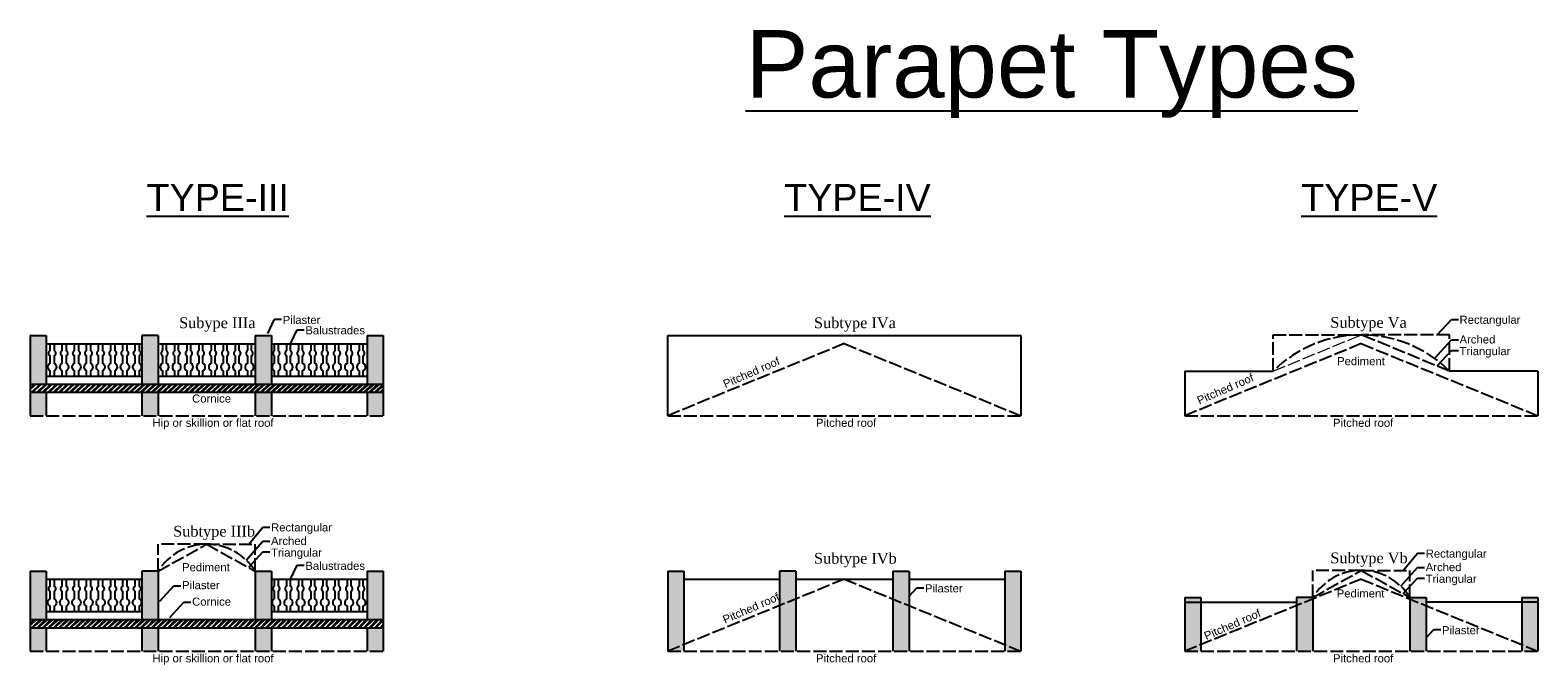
# Model space of a CAD drawing. Header units: metres. Extents: x 3416677 to 3417725, y -6712891 to -6712701.
# Tile 3 of 4: x 3417533 to 3417645, y -6712891 to -6712843. Entities that reach past the tile are written whole.
import ezdxf

# ---------------------------------------------------------------- set-up
doc = ezdxf.new("R2010")
doc.units = ezdxf.units.M
doc.linetypes.add('ACAD_ISO02W100', pattern=[15, 12, -3])
doc.layers.add('Dotted', color=7, linetype='ACAD_ISO02W100', plot=False)
doc.styles.get("Standard").update_dxf_attribs({"font": 'arial.ttf'})
doc.dimstyles.new('ISO-25', dxfattribs={"dimtxt": 0.25, "dimasz": 0.3, "dimexe": 0.3, "dimexo": 0.4, "dimgap": 0.2, "dimtad": 0, "dimdec": 1, "dimdsep": 46, "dimtxsty": 'Standard', "dimcen": 2.5, "dimadec": 0, "dimazin": 0, "dimtfac": 1, "dimtdec": 1, "dimtmove": 0, "dimatfit": 3, "dimfxl": 1, "dimarcsym": 0})

msp = doc.modelspace()

# ---------------------------------------------------------------- hatches: boundary and pattern name
h = msp.add_hatch(color=256)
h.dxf.hatch_style = 1
h.paths.add_polyline_path([(3417558.238089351, -6712869.667666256), (3417559.43808935, -6712869.667666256), (3417559.43808935, -6712866.067666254), (3417558.238089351, -6712866.067666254)])
h.paths.add_polyline_path([(3417559.43808935, -6712870.267666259), (3417558.238089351, -6712870.267666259), (3417558.238089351, -6712872.012447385), (3417559.438089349, -6712872.012447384)])
h.paths.add_polyline_path([(3417549.943089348, -6712869.667666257), (3417551.143089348, -6712869.667666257), (3417551.143089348, -6712866.067666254), (3417549.943089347, -6712866.067666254)])
h.paths.add_polyline_path([(3417549.943089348, -6712872.012447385), (3417551.143089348, -6712872.012447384), (3417551.143089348, -6712870.267666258), (3417549.943089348, -6712870.267666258)])
h.paths.add_polyline_path([(3417542.743089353, -6712866.067666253), (3417541.543089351, -6712866.067666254), (3417541.543089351, -6712869.667666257), (3417542.743089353, -6712869.667666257)])
h.paths.add_polyline_path([(3417542.743089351, -6712870.267666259), (3417541.543089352, -6712870.267666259), (3417541.543089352, -6712872.012447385), (3417542.74308935, -6712872.012447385)])
h.paths.add_polyline_path([(3417534.448089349, -6712866.067666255), (3417533.248089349, -6712866.067666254), (3417533.248089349, -6712869.667666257), (3417534.448089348, -6712869.667666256)])
h.paths.add_polyline_path([(3417534.448089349, -6712870.267666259), (3417533.248089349, -6712870.267666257), (3417533.248089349, -6712872.012447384), (3417534.448089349, -6712872.012447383)])
h = msp.add_hatch()
h.set_pattern_fill('ANSI32', color=256, scale=0.03)
h.set_pattern_definition([(45, (-6832822.242138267, 13425230.2611824), (-0.202055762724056, 0.202055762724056), []), (45, (-6832822.107434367, 13425230.2611824), (-0.202055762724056, 0.202055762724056), [])])
h.paths.add_polyline_path([(3417559.438089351, -6712870.267666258), (3417559.43808935, -6712869.667666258), (3417533.248089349, -6712869.667666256), (3417533.24808935, -6712870.267666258)])
h = msp.add_hatch(color=256)
h.dxf.hatch_style = 1
h.paths.add_polyline_path([(3417558.238089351, -6712887.14646996), (3417559.43808935, -6712887.14646996), (3417559.43808935, -6712883.546469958), (3417558.238089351, -6712883.546469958)])
h.paths.add_polyline_path([(3417559.43808935, -6712887.746469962), (3417558.238089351, -6712887.746469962), (3417558.238089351, -6712889.491251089), (3417559.438089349, -6712889.491251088)])
h.paths.add_polyline_path([(3417549.943089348, -6712887.146469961), (3417551.143089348, -6712887.146469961), (3417551.143089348, -6712883.546469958), (3417549.943089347, -6712883.546469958)])
h.paths.add_polyline_path([(3417549.943089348, -6712889.491251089), (3417551.143089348, -6712889.491251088), (3417551.143089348, -6712887.746469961), (3417549.943089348, -6712887.746469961)])
h.paths.add_polyline_path([(3417542.743089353, -6712883.546469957), (3417541.543089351, -6712883.546469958), (3417541.543089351, -6712887.146469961), (3417542.743089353, -6712887.146469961)])
h.paths.add_polyline_path([(3417542.743089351, -6712887.746469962), (3417541.543089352, -6712887.746469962), (3417541.543089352, -6712889.491251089), (3417542.74308935, -6712889.491251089)])
h.paths.add_polyline_path([(3417534.448089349, -6712883.546469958), (3417533.248089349, -6712883.546469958), (3417533.248089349, -6712887.146469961), (3417534.448089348, -6712887.14646996)])
h.paths.add_polyline_path([(3417534.448089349, -6712887.746469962), (3417533.248089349, -6712887.746469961), (3417533.248089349, -6712889.491251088), (3417534.448089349, -6712889.491251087)])
h = msp.add_hatch(color=256)
h.dxf.hatch_style = 1
h.paths.add_polyline_path([(3417581.751569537, -6712883.546469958), (3417580.551569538, -6712883.546469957), (3417580.551569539, -6712889.49125109), (3417581.751569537, -6712889.000522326)])
h.paths.add_polyline_path([(3417581.751569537, -6712889.491251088), (3417581.751569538, -6712889.000522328), (3417580.551569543, -6712889.491251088)])
h.paths.add_polyline_path([(3417590.046569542, -6712885.608359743), (3417588.84656954, -6712886.099088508), (3417588.84656954, -6712889.491251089), (3417590.046569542, -6712889.491251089)])
h.paths.add_polyline_path([(3417590.046569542, -6712883.546469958), (3417588.84656954, -6712883.546469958), (3417588.84656954, -6712886.099088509), (3417590.046569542, -6712885.608359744)])
h.paths.add_polyline_path([(3417597.246569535, -6712885.608359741), (3417598.446569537, -6712886.099088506), (3417598.446569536, -6712883.546469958), (3417597.246569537, -6712883.546469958)])
h.paths.add_polyline_path([(3417597.246569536, -6712889.491251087), (3417598.446569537, -6712889.491251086), (3417598.446569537, -6712886.099088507), (3417597.246569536, -6712885.608359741)])
h.paths.add_polyline_path([(3417605.541569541, -6712889.000522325), (3417606.741569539, -6712889.491251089), (3417606.741569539, -6712883.546469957), (3417605.541569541, -6712883.546469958)])
h.paths.add_polyline_path([(3417606.74156954, -6712889.491251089), (3417605.541569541, -6712889.000522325), (3417605.54156954, -6712889.491251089)], flags=17)
h = msp.add_hatch(color=256)
h.dxf.hatch_style = 1
h.paths.add_polyline_path([(3417620.103905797, -6712889.491251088), (3417620.103905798, -6712889.000522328), (3417618.903905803, -6712889.491251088)])
h.paths.add_polyline_path([(3417628.398905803, -6712885.608359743), (3417627.1989058, -6712886.099088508), (3417627.1989058, -6712889.491251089), (3417628.398905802, -6712889.491251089)])
h.paths.add_polyline_path([(3417635.598905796, -6712889.491251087), (3417636.798905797, -6712889.491251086), (3417636.798905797, -6712886.099088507), (3417635.598905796, -6712885.608359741)])
h.paths.add_polyline_path([(3417645.0939058, -6712889.491251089), (3417643.893905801, -6712889.000522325), (3417643.8939058, -6712889.491251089)], flags=17)
h.paths.add_polyline_path([(3417645.093905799, -6712885.49125109), (3417643.893905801, -6712885.491251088), (3417643.893905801, -6712889.000522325), (3417645.093905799, -6712889.491251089)])
h.paths.add_polyline_path([(3417628.398905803, -6712885.491251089), (3417627.198905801, -6712885.491251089), (3417627.1989058, -6712886.099088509), (3417628.398905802, -6712885.608359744)])
h.paths.add_polyline_path([(3417620.103905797, -6712885.491251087), (3417618.903905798, -6712885.491251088), (3417618.903905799, -6712889.49125109), (3417620.103905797, -6712889.000522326)])
h.paths.add_polyline_path([(3417636.798905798, -6712885.491251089), (3417635.598905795, -6712885.491251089), (3417635.598905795, -6712885.608359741), (3417636.798905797, -6712886.099088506)])
h = msp.add_hatch()
h.set_pattern_fill('ANSI32', color=256, scale=0.03)
h.set_pattern_definition([(45, (-6832822.242138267, 13425212.78237869), (-0.202055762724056, 0.202055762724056), []), (45, (-6832822.107434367, 13425212.78237869), (-0.202055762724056, 0.202055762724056), [])])
h.paths.add_polyline_path([(3417559.438089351, -6712887.746469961), (3417559.43808935, -6712887.146469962), (3417533.248089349, -6712887.14646996), (3417533.24808935, -6712887.746469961)])

# ---------------------------------------------------------------- linework, layer by layer
for p, q in [((3417533.248089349, -6712866.067666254), (3417533.248089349, -6712872.012447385)), ((3417534.448089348, -6712866.067666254), (3417534.448089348, -6712869.667666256)), ((3417542.743089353, -6712866.067666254), (3417542.743089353, -6712869.667666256)), ((3417549.943089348, -6712866.067666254), (3417549.943089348, -6712869.667666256)), ((3417551.143089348, -6712866.067666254), (3417551.143089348, -6712869.667666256)), ((3417558.238089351, -6712866.067666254), (3417558.238089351, -6712869.667666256)), ((3417559.43808935, -6712866.067666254), (3417559.43808935, -6712872.012447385)), ((3417618.903905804, -6712868.70408728), (3417625.451405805, -6712868.70408728)), ((3417645.093905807, -6712868.70408728), (3417638.546405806, -6712868.70408728)), ((3417534.448089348, -6712870.267666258), (3417534.448089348, -6712872.012447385)), ((3417542.743089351, -6712870.267666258), (3417542.743089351, -6712872.012447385)), ((3417549.943089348, -6712870.267666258), (3417549.943089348, -6712872.012447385)), ((3417551.143089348, -6712870.267666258), (3417551.143089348, -6712872.012447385)), ((3417558.238089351, -6712870.267666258), (3417558.238089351, -6712872.012447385)), ((3417533.248089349, -6712883.546469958), (3417533.248089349, -6712889.491251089)), ((3417534.448089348, -6712883.546469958), (3417534.448089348, -6712887.14646996)), ((3417542.743089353, -6712883.546469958), (3417542.743089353, -6712887.14646996)), ((3417549.943089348, -6712883.546469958), (3417549.943089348, -6712887.14646996)), ((3417551.143089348, -6712883.546469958), (3417551.143089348, -6712887.14646996)), ((3417558.238089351, -6712883.546469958), (3417558.238089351, -6712887.14646996)), ((3417559.43808935, -6712883.546469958), (3417559.43808935, -6712889.491251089)), ((3417580.551569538, -6712883.546469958), (3417580.551569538, -6712889.491251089)), ((3417581.751569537, -6712883.546469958), (3417581.751569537, -6712889.491251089)), ((3417590.046569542, -6712883.546469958), (3417590.046569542, -6712889.491251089)), ((3417597.246569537, -6712883.546469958), (3417597.246569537, -6712889.491251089)), ((3417598.446569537, -6712883.546469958), (3417598.446569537, -6712889.491251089)), ((3417605.54156954, -6712883.546469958), (3417605.54156954, -6712889.491251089)), ((3417606.741569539, -6712883.546469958), (3417606.741569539, -6712889.491251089)), ((3417618.903905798, -6712885.491251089), (3417618.903905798, -6712889.491251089)), ((3417618.903905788, -6712885.843759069), (3417627.198905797, -6712885.843759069)), ((3417620.103905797, -6712885.491251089), (3417620.103905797, -6712889.491251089)), ((3417628.398905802, -6712885.491251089), (3417628.398905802, -6712889.491251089)), ((3417635.598905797, -6712885.491251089), (3417635.598905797, -6712889.491251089)), ((3417636.798905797, -6712885.491251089), (3417636.798905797, -6712889.491251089)), ((3417645.093905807, -6712885.843759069), (3417636.798905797, -6712885.843759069)), ((3417643.8939058, -6712885.491251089), (3417643.8939058, -6712889.491251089)), ((3417645.093905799, -6712885.491251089), (3417645.093905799, -6712889.491251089)), ((3417534.448089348, -6712887.746469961), (3417534.448089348, -6712889.491251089)), ((3417542.743089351, -6712887.746469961), (3417542.743089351, -6712889.491251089)), ((3417549.943089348, -6712887.746469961), (3417549.943089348, -6712889.491251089)), ((3417551.143089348, -6712887.746469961), (3417551.143089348, -6712889.491251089)), ((3417558.238089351, -6712887.746469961), (3417558.238089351, -6712889.491251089))]:
    msp.add_line(p, q)
for points in [[(3417533.248089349, -6712866.067666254), (3417534.448089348, -6712866.067666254)], [(3417541.543089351, -6712866.067666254), (3417541.543089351, -6712869.667666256)], [(3417542.743089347, -6712866.067666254), (3417541.543089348, -6712866.067666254)], [(3417549.943089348, -6712866.067666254), (3417549.943089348, -6712869.667666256)], [(3417549.943089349, -6712866.067666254), (3417551.143089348, -6712866.067666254)], [(3417558.238089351, -6712866.067666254), (3417559.43808935, -6712866.067666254)], [(3417580.551569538, -6712866.067666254), (3417606.74156954, -6712866.067666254)], [(3417580.551569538, -6712872.012447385), (3417580.551569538, -6712866.067666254)], [(3417580.551569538, -6712866.067666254), (3417606.74156954, -6712866.067666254)], [(3417606.74156954, -6712866.067666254), (3417606.74156954, -6712872.012447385)], [(3417534.448089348, -6712866.667666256), (3417541.543089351, -6712866.667666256)], [(3417542.743089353, -6712866.667666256), (3417549.943089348, -6712866.667666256)], [(3417551.143089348, -6712866.667666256), (3417558.238089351, -6712866.667666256)], [(3417534.448089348, -6712869.067666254), (3417541.543089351, -6712869.067666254)], [(3417542.743089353, -6712869.067666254), (3417549.943089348, -6712869.067666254)], [(3417551.143089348, -6712869.067666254), (3417558.238089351, -6712869.067666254)], [(3417618.903905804, -6712868.70408728), (3417618.903905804, -6712872.012447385)], [(3417645.093905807, -6712868.70408728), (3417645.093905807, -6712872.012447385)], [(3417533.248089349, -6712869.667666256), (3417559.43808935, -6712869.667666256)], [(3417533.248089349, -6712870.267666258), (3417559.43808935, -6712870.267666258)], [(3417541.543089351, -6712870.267666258), (3417541.543089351, -6712872.012447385)], [(3417533.248089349, -6712883.546469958), (3417534.448089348, -6712883.546469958)], [(3417541.543089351, -6712883.546469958), (3417541.543089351, -6712887.14646996)], [(3417542.743089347, -6712883.546469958), (3417541.543089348, -6712883.546469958)], [(3417549.943089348, -6712883.546469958), (3417549.943089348, -6712887.14646996)], [(3417549.943089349, -6712883.546469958), (3417551.143089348, -6712883.546469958)], [(3417558.238089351, -6712883.546469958), (3417559.43808935, -6712883.546469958)], [(3417580.551569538, -6712883.546469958), (3417581.751569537, -6712883.546469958)], [(3417588.84656954, -6712883.546469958), (3417588.84656954, -6712889.491251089)], [(3417590.046569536, -6712883.546469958), (3417588.846569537, -6712883.546469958)], [(3417597.246569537, -6712883.546469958), (3417597.246569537, -6712889.491251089)], [(3417597.246569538, -6712883.546469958), (3417598.446569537, -6712883.546469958)], [(3417605.54156954, -6712883.546469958), (3417606.741569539, -6712883.546469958)], [(3417534.448089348, -6712884.14646996), (3417541.543089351, -6712884.14646996)], [(3417551.143089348, -6712884.14646996), (3417558.238089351, -6712884.14646996)], [(3417581.751569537, -6712884.14646996), (3417588.84656954, -6712884.14646996)], [(3417590.046569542, -6712884.14646996), (3417597.246569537, -6712884.14646996)], [(3417598.446569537, -6712884.14646996), (3417605.54156954, -6712884.14646996)], [(3417618.903905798, -6712885.491251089), (3417620.103905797, -6712885.491251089)], [(3417618.903905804, -6712886.182890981), (3417618.903905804, -6712889.491251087)], [(3417627.1989058, -6712885.491251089), (3417627.1989058, -6712889.491251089)], [(3417628.398905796, -6712885.491251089), (3417627.198905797, -6712885.491251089)], [(3417635.598905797, -6712885.491251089), (3417635.598905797, -6712889.491251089)], [(3417635.598905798, -6712885.491251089), (3417636.798905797, -6712885.491251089)], [(3417643.8939058, -6712885.491251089), (3417645.093905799, -6712885.491251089)], [(3417645.093905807, -6712886.182890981), (3417645.093905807, -6712889.491251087)], [(3417533.248089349, -6712887.14646996), (3417559.43808935, -6712887.14646996)], [(3417534.448089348, -6712886.546469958), (3417541.543089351, -6712886.546469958)], [(3417551.143089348, -6712886.546469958), (3417558.238089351, -6712886.546469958)], [(3417533.248089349, -6712887.746469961), (3417559.43808935, -6712887.746469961)], [(3417541.543089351, -6712887.746469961), (3417541.543089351, -6712889.491251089)]]:
    msp.add_lwpolyline(points)
for points in [[(3417534.727184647, -6712869.067666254), (3417534.727184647, -6712868.677115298, -0.599519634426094), (3417534.727184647, -6712868.115571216), (3417534.727184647, -6712867.575902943, -0.5045571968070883), (3417534.727184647, -6712867.16977822), (3417534.727184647, -6712866.667666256)], [(3417535.027184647, -6712866.667666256), (3417535.027184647, -6712867.16977822, -0.5045571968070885), (3417535.027184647, -6712867.575902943), (3417535.027184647, -6712868.115571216, -0.5995196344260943), (3417535.027184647, -6712868.677115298), (3417535.027184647, -6712869.067666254)], [(3417535.627184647, -6712869.067666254), (3417535.627184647, -6712868.677115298, -0.599519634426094), (3417535.627184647, -6712868.115571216), (3417535.627184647, -6712867.575902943, -0.5045571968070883), (3417535.627184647, -6712867.16977822), (3417535.627184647, -6712866.667666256)], [(3417535.927184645, -6712866.667666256), (3417535.927184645, -6712867.16977822, -0.5045571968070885), (3417535.927184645, -6712867.575902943), (3417535.927184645, -6712868.115571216, -0.5995196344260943), (3417535.927184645, -6712868.677115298), (3417535.927184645, -6712869.067666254)], [(3417536.527184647, -6712869.067666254), (3417536.527184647, -6712868.677115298, -0.599519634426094), (3417536.527184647, -6712868.115571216), (3417536.527184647, -6712867.575902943, -0.5045571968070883), (3417536.527184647, -6712867.16977822), (3417536.527184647, -6712866.667666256)], [(3417536.827184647, -6712866.667666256), (3417536.827184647, -6712867.16977822, -0.5045571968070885), (3417536.827184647, -6712867.575902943), (3417536.827184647, -6712868.115571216, -0.5995196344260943), (3417536.827184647, -6712868.677115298), (3417536.827184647, -6712869.067666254)], [(3417537.427184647, -6712869.067666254), (3417537.427184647, -6712868.677115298, -0.599519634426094), (3417537.427184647, -6712868.115571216), (3417537.427184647, -6712867.575902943, -0.5045571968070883), (3417537.427184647, -6712867.16977822), (3417537.427184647, -6712866.667666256)], [(3417537.727184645, -6712866.667666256), (3417537.727184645, -6712867.16977822, -0.5045571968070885), (3417537.727184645, -6712867.575902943), (3417537.727184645, -6712868.115571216, -0.5995196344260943), (3417537.727184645, -6712868.677115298), (3417537.727184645, -6712869.067666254)], [(3417538.327184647, -6712869.067666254), (3417538.327184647, -6712868.677115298, -0.599519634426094), (3417538.327184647, -6712868.115571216), (3417538.327184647, -6712867.575902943, -0.5045571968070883), (3417538.327184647, -6712867.16977822), (3417538.327184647, -6712866.667666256)], [(3417538.627184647, -6712866.667666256), (3417538.627184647, -6712867.16977822, -0.5045571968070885), (3417538.627184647, -6712867.575902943), (3417538.627184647, -6712868.115571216, -0.5995196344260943), (3417538.627184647, -6712868.677115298), (3417538.627184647, -6712869.067666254)], [(3417539.227184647, -6712869.067666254), (3417539.227184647, -6712868.677115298, -0.599519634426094), (3417539.227184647, -6712868.115571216), (3417539.227184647, -6712867.575902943, -0.5045571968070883), (3417539.227184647, -6712867.16977822), (3417539.227184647, -6712866.667666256)], [(3417539.527184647, -6712866.667666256), (3417539.527184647, -6712867.16977822, -0.5045571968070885), (3417539.527184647, -6712867.575902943), (3417539.527184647, -6712868.115571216, -0.5995196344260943), (3417539.527184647, -6712868.677115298), (3417539.527184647, -6712869.067666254)], [(3417540.127184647, -6712869.067666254), (3417540.127184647, -6712868.677115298, -0.599519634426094), (3417540.127184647, -6712868.115571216), (3417540.127184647, -6712867.575902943, -0.5045571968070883), (3417540.127184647, -6712867.16977822), (3417540.127184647, -6712866.667666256)], [(3417540.427184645, -6712866.667666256), (3417540.427184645, -6712867.16977822, -0.5045571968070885), (3417540.427184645, -6712867.575902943), (3417540.427184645, -6712868.115571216, -0.5995196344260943), (3417540.427184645, -6712868.677115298), (3417540.427184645, -6712869.067666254)], [(3417541.027184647, -6712869.067666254), (3417541.027184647, -6712868.677115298, -0.599519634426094), (3417541.027184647, -6712868.115571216), (3417541.027184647, -6712867.575902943, -0.5045571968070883), (3417541.027184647, -6712867.16977822), (3417541.027184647, -6712866.667666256)], [(3417541.327184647, -6712866.667666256), (3417541.327184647, -6712867.16977822, -0.5045571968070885), (3417541.327184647, -6712867.575902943), (3417541.327184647, -6712868.115571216, -0.5995196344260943), (3417541.327184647, -6712868.677115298), (3417541.327184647, -6712869.067666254)], [(3417543.063994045, -6712866.667666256), (3417543.063994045, -6712867.16977822, 0.5045571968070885), (3417543.063994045, -6712867.575902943), (3417543.063994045, -6712868.115571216, 0.5995196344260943), (3417543.063994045, -6712868.677115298), (3417543.063994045, -6712869.067666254)], [(3417543.363994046, -6712869.067666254), (3417543.363994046, -6712868.677115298, 0.599519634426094), (3417543.363994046, -6712868.115571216), (3417543.363994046, -6712867.575902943, 0.5045571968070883), (3417543.363994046, -6712867.16977822), (3417543.363994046, -6712866.667666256)], [(3417543.963994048, -6712866.667666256), (3417543.963994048, -6712867.16977822, 0.5045571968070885), (3417543.963994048, -6712867.575902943), (3417543.963994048, -6712868.115571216, 0.5995196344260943), (3417543.963994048, -6712868.677115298), (3417543.963994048, -6712869.067666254)], [(3417544.263994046, -6712869.067666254), (3417544.263994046, -6712868.677115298, 0.599519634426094), (3417544.263994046, -6712868.115571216), (3417544.263994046, -6712867.575902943, 0.5045571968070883), (3417544.263994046, -6712867.16977822), (3417544.263994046, -6712866.667666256)], [(3417544.863994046, -6712866.667666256), (3417544.863994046, -6712867.16977822, 0.5045571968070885), (3417544.863994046, -6712867.575902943), (3417544.863994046, -6712868.115571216, 0.5995196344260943), (3417544.863994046, -6712868.677115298), (3417544.863994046, -6712869.067666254)], [(3417545.163994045, -6712869.067666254), (3417545.163994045, -6712868.677115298, 0.599519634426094), (3417545.163994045, -6712868.115571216), (3417545.163994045, -6712867.575902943, 0.5045571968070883), (3417545.163994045, -6712867.16977822), (3417545.163994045, -6712866.667666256)], [(3417545.763994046, -6712866.667666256), (3417545.763994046, -6712867.16977822, 0.5045571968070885), (3417545.763994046, -6712867.575902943), (3417545.763994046, -6712868.115571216, 0.5995196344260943), (3417545.763994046, -6712868.677115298), (3417545.763994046, -6712869.067666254)], [(3417546.063994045, -6712869.067666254), (3417546.063994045, -6712868.677115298, 0.599519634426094), (3417546.063994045, -6712868.115571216), (3417546.063994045, -6712867.575902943, 0.5045571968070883), (3417546.063994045, -6712867.16977822), (3417546.063994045, -6712866.667666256)], [(3417546.663994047, -6712866.667666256), (3417546.663994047, -6712867.16977822, 0.5045571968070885), (3417546.663994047, -6712867.575902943), (3417546.663994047, -6712868.115571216, 0.5995196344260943), (3417546.663994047, -6712868.677115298), (3417546.663994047, -6712869.067666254)], [(3417546.963994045, -6712869.067666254), (3417546.963994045, -6712868.677115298, 0.599519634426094), (3417546.963994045, -6712868.115571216), (3417546.963994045, -6712867.575902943, 0.5045571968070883), (3417546.963994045, -6712867.16977822), (3417546.963994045, -6712866.667666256)], [(3417547.563994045, -6712866.667666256), (3417547.563994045, -6712867.16977822, 0.5045571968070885), (3417547.563994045, -6712867.575902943), (3417547.563994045, -6712868.115571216, 0.5995196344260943), (3417547.563994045, -6712868.677115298), (3417547.563994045, -6712869.067666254)], [(3417547.863994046, -6712869.067666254), (3417547.863994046, -6712868.677115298, 0.599519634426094), (3417547.863994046, -6712868.115571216), (3417547.863994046, -6712867.575902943, 0.5045571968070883), (3417547.863994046, -6712867.16977822), (3417547.863994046, -6712866.667666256)], [(3417548.463994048, -6712866.667666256), (3417548.463994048, -6712867.16977822, 0.5045571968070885), (3417548.463994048, -6712867.575902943), (3417548.463994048, -6712868.115571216, 0.5995196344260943), (3417548.463994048, -6712868.677115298), (3417548.463994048, -6712869.067666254)], [(3417548.763994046, -6712869.067666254), (3417548.763994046, -6712868.677115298, 0.599519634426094), (3417548.763994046, -6712868.115571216), (3417548.763994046, -6712867.575902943, 0.5045571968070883), (3417548.763994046, -6712867.16977822), (3417548.763994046, -6712866.667666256)], [(3417549.363994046, -6712866.667666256), (3417549.363994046, -6712867.16977822, 0.5045571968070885), (3417549.363994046, -6712867.575902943), (3417549.363994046, -6712868.115571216, 0.5995196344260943), (3417549.363994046, -6712868.677115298), (3417549.363994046, -6712869.067666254)], [(3417549.663994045, -6712869.067666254), (3417549.663994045, -6712868.677115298, 0.599519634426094), (3417549.663994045, -6712868.115571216), (3417549.663994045, -6712867.575902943, 0.5045571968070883), (3417549.663994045, -6712867.16977822), (3417549.663994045, -6712866.667666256)], [(3417551.358994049, -6712866.667666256), (3417551.358994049, -6712867.16977822, 0.5045571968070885), (3417551.358994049, -6712867.575902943), (3417551.358994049, -6712868.115571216, 0.5995196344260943), (3417551.358994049, -6712868.677115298), (3417551.358994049, -6712869.067666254)], [(3417551.65899405, -6712869.067666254), (3417551.65899405, -6712868.677115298, 0.599519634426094), (3417551.65899405, -6712868.115571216), (3417551.65899405, -6712867.575902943, 0.5045571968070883), (3417551.65899405, -6712867.16977822), (3417551.65899405, -6712866.667666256)], [(3417552.258994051, -6712866.667666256), (3417552.258994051, -6712867.16977822, 0.5045571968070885), (3417552.258994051, -6712867.575902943), (3417552.258994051, -6712868.115571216, 0.5995196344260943), (3417552.258994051, -6712868.677115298), (3417552.258994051, -6712869.067666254)], [(3417552.55899405, -6712869.067666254), (3417552.55899405, -6712868.677115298, 0.599519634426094), (3417552.55899405, -6712868.115571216), (3417552.55899405, -6712867.575902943, 0.5045571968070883), (3417552.55899405, -6712867.16977822), (3417552.55899405, -6712866.667666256)], [(3417553.15899405, -6712866.667666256), (3417553.15899405, -6712867.16977822, 0.5045571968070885), (3417553.15899405, -6712867.575902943), (3417553.15899405, -6712868.115571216, 0.5995196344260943), (3417553.15899405, -6712868.677115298), (3417553.15899405, -6712869.067666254)], [(3417553.458994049, -6712869.067666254), (3417553.458994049, -6712868.677115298, 0.599519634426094), (3417553.458994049, -6712868.115571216), (3417553.458994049, -6712867.575902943, 0.5045571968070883), (3417553.458994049, -6712867.16977822), (3417553.458994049, -6712866.667666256)], [(3417554.05899405, -6712866.667666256), (3417554.05899405, -6712867.16977822, 0.5045571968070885), (3417554.05899405, -6712867.575902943), (3417554.05899405, -6712868.115571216, 0.5995196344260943), (3417554.05899405, -6712868.677115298), (3417554.05899405, -6712869.067666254)], [(3417554.358994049, -6712869.067666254), (3417554.358994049, -6712868.677115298, 0.599519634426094), (3417554.358994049, -6712868.115571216), (3417554.358994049, -6712867.575902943, 0.5045571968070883), (3417554.358994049, -6712867.16977822), (3417554.358994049, -6712866.667666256)], [(3417554.958994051, -6712866.667666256), (3417554.958994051, -6712867.16977822, 0.5045571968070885), (3417554.958994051, -6712867.575902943), (3417554.958994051, -6712868.115571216, 0.5995196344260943), (3417554.958994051, -6712868.677115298), (3417554.958994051, -6712869.067666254)], [(3417555.258994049, -6712869.067666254), (3417555.258994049, -6712868.677115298, 0.599519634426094), (3417555.258994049, -6712868.115571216), (3417555.258994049, -6712867.575902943, 0.5045571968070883), (3417555.258994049, -6712867.16977822), (3417555.258994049, -6712866.667666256)], [(3417555.858994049, -6712866.667666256), (3417555.858994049, -6712867.16977822, 0.5045571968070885), (3417555.858994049, -6712867.575902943), (3417555.858994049, -6712868.115571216, 0.5995196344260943), (3417555.858994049, -6712868.677115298), (3417555.858994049, -6712869.067666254)], [(3417556.15899405, -6712869.067666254), (3417556.15899405, -6712868.677115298, 0.599519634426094), (3417556.15899405, -6712868.115571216), (3417556.15899405, -6712867.575902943, 0.5045571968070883), (3417556.15899405, -6712867.16977822), (3417556.15899405, -6712866.667666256)], [(3417556.758994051, -6712866.667666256), (3417556.758994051, -6712867.16977822, 0.5045571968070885), (3417556.758994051, -6712867.575902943), (3417556.758994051, -6712868.115571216, 0.5995196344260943), (3417556.758994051, -6712868.677115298), (3417556.758994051, -6712869.067666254)], [(3417557.05899405, -6712869.067666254), (3417557.05899405, -6712868.677115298, 0.599519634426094), (3417557.05899405, -6712868.115571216), (3417557.05899405, -6712867.575902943, 0.5045571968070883), (3417557.05899405, -6712867.16977822), (3417557.05899405, -6712866.667666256)], [(3417557.65899405, -6712866.667666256), (3417557.65899405, -6712867.16977822, 0.5045571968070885), (3417557.65899405, -6712867.575902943), (3417557.65899405, -6712868.115571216, 0.5995196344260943), (3417557.65899405, -6712868.677115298), (3417557.65899405, -6712869.067666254)], [(3417557.958994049, -6712869.067666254), (3417557.958994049, -6712868.677115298, 0.599519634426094), (3417557.958994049, -6712868.115571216), (3417557.958994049, -6712867.575902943, 0.5045571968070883), (3417557.958994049, -6712867.16977822), (3417557.958994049, -6712866.667666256)], [(3417534.727184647, -6712886.546469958), (3417534.727184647, -6712886.155919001, -0.599519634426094), (3417534.727184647, -6712885.594374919), (3417534.727184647, -6712885.054706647, -0.5045571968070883), (3417534.727184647, -6712884.648581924), (3417534.727184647, -6712884.14646996)], [(3417535.027184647, -6712884.14646996), (3417535.027184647, -6712884.648581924, -0.5045571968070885), (3417535.027184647, -6712885.054706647), (3417535.027184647, -6712885.594374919, -0.5995196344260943), (3417535.027184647, -6712886.155919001), (3417535.027184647, -6712886.546469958)], [(3417535.627184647, -6712886.546469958), (3417535.627184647, -6712886.155919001, -0.599519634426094), (3417535.627184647, -6712885.594374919), (3417535.627184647, -6712885.054706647, -0.5045571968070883), (3417535.627184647, -6712884.648581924), (3417535.627184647, -6712884.14646996)], [(3417535.927184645, -6712884.14646996), (3417535.927184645, -6712884.648581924, -0.5045571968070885), (3417535.927184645, -6712885.054706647), (3417535.927184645, -6712885.594374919, -0.5995196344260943), (3417535.927184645, -6712886.155919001), (3417535.927184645, -6712886.546469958)], [(3417536.527184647, -6712886.546469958), (3417536.527184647, -6712886.155919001, -0.599519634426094), (3417536.527184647, -6712885.594374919), (3417536.527184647, -6712885.054706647, -0.5045571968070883), (3417536.527184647, -6712884.648581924), (3417536.527184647, -6712884.14646996)], [(3417536.827184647, -6712884.14646996), (3417536.827184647, -6712884.648581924, -0.5045571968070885), (3417536.827184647, -6712885.054706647), (3417536.827184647, -6712885.594374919, -0.5995196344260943), (3417536.827184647, -6712886.155919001), (3417536.827184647, -6712886.546469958)], [(3417537.427184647, -6712886.546469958), (3417537.427184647, -6712886.155919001, -0.599519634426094), (3417537.427184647, -6712885.594374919), (3417537.427184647, -6712885.054706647, -0.5045571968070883), (3417537.427184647, -6712884.648581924), (3417537.427184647, -6712884.14646996)], [(3417537.727184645, -6712884.14646996), (3417537.727184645, -6712884.648581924, -0.5045571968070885), (3417537.727184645, -6712885.054706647), (3417537.727184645, -6712885.594374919, -0.5995196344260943), (3417537.727184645, -6712886.155919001), (3417537.727184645, -6712886.546469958)], [(3417538.327184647, -6712886.546469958), (3417538.327184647, -6712886.155919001, -0.599519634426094), (3417538.327184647, -6712885.594374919), (3417538.327184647, -6712885.054706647, -0.5045571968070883), (3417538.327184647, -6712884.648581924), (3417538.327184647, -6712884.14646996)], [(3417538.627184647, -6712884.14646996), (3417538.627184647, -6712884.648581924, -0.5045571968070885), (3417538.627184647, -6712885.054706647), (3417538.627184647, -6712885.594374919, -0.5995196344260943), (3417538.627184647, -6712886.155919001), (3417538.627184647, -6712886.546469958)], [(3417539.227184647, -6712886.546469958), (3417539.227184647, -6712886.155919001, -0.599519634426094), (3417539.227184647, -6712885.594374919), (3417539.227184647, -6712885.054706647, -0.5045571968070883), (3417539.227184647, -6712884.648581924), (3417539.227184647, -6712884.14646996)], [(3417539.527184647, -6712884.14646996), (3417539.527184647, -6712884.648581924, -0.5045571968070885), (3417539.527184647, -6712885.054706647), (3417539.527184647, -6712885.594374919, -0.5995196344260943), (3417539.527184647, -6712886.155919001), (3417539.527184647, -6712886.546469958)], [(3417540.127184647, -6712886.546469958), (3417540.127184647, -6712886.155919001, -0.599519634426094), (3417540.127184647, -6712885.594374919), (3417540.127184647, -6712885.054706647, -0.5045571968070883), (3417540.127184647, -6712884.648581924), (3417540.127184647, -6712884.14646996)], [(3417540.427184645, -6712884.14646996), (3417540.427184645, -6712884.648581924, -0.5045571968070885), (3417540.427184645, -6712885.054706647), (3417540.427184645, -6712885.594374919, -0.5995196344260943), (3417540.427184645, -6712886.155919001), (3417540.427184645, -6712886.546469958)], [(3417541.027184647, -6712886.546469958), (3417541.027184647, -6712886.155919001, -0.599519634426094), (3417541.027184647, -6712885.594374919), (3417541.027184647, -6712885.054706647, -0.5045571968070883), (3417541.027184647, -6712884.648581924), (3417541.027184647, -6712884.14646996)], [(3417541.327184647, -6712884.14646996), (3417541.327184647, -6712884.648581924, -0.5045571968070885), (3417541.327184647, -6712885.054706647), (3417541.327184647, -6712885.594374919, -0.5995196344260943), (3417541.327184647, -6712886.155919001), (3417541.327184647, -6712886.546469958)], [(3417551.358994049, -6712884.14646996), (3417551.358994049, -6712884.648581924, 0.5045571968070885), (3417551.358994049, -6712885.054706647), (3417551.358994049, -6712885.594374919, 0.5995196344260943), (3417551.358994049, -6712886.155919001), (3417551.358994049, -6712886.546469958)], [(3417551.65899405, -6712886.546469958), (3417551.65899405, -6712886.155919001, 0.599519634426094), (3417551.65899405, -6712885.594374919), (3417551.65899405, -6712885.054706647, 0.5045571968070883), (3417551.65899405, -6712884.648581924), (3417551.65899405, -6712884.14646996)], [(3417552.258994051, -6712884.14646996), (3417552.258994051, -6712884.648581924, 0.5045571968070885), (3417552.258994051, -6712885.054706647), (3417552.258994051, -6712885.594374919, 0.5995196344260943), (3417552.258994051, -6712886.155919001), (3417552.258994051, -6712886.546469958)], [(3417552.55899405, -6712886.546469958), (3417552.55899405, -6712886.155919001, 0.599519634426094), (3417552.55899405, -6712885.594374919), (3417552.55899405, -6712885.054706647, 0.5045571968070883), (3417552.55899405, -6712884.648581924), (3417552.55899405, -6712884.14646996)], [(3417553.15899405, -6712884.14646996), (3417553.15899405, -6712884.648581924, 0.5045571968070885), (3417553.15899405, -6712885.054706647), (3417553.15899405, -6712885.594374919, 0.5995196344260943), (3417553.15899405, -6712886.155919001), (3417553.15899405, -6712886.546469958)], [(3417553.458994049, -6712886.546469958), (3417553.458994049, -6712886.155919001, 0.599519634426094), (3417553.458994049, -6712885.594374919), (3417553.458994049, -6712885.054706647, 0.5045571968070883), (3417553.458994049, -6712884.648581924), (3417553.458994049, -6712884.14646996)], [(3417554.05899405, -6712884.14646996), (3417554.05899405, -6712884.648581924, 0.5045571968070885), (3417554.05899405, -6712885.054706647), (3417554.05899405, -6712885.594374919, 0.5995196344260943), (3417554.05899405, -6712886.155919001), (3417554.05899405, -6712886.546469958)], [(3417554.358994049, -6712886.546469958), (3417554.358994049, -6712886.155919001, 0.599519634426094), (3417554.358994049, -6712885.594374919), (3417554.358994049, -6712885.054706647, 0.5045571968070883), (3417554.358994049, -6712884.648581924), (3417554.358994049, -6712884.14646996)], [(3417554.958994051, -6712884.14646996), (3417554.958994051, -6712884.648581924, 0.5045571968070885), (3417554.958994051, -6712885.054706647), (3417554.958994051, -6712885.594374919, 0.5995196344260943), (3417554.958994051, -6712886.155919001), (3417554.958994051, -6712886.546469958)], [(3417555.258994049, -6712886.546469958), (3417555.258994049, -6712886.155919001, 0.599519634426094), (3417555.258994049, -6712885.594374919), (3417555.258994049, -6712885.054706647, 0.5045571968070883), (3417555.258994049, -6712884.648581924), (3417555.258994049, -6712884.14646996)], [(3417555.858994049, -6712884.14646996), (3417555.858994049, -6712884.648581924, 0.5045571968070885), (3417555.858994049, -6712885.054706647), (3417555.858994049, -6712885.594374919, 0.5995196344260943), (3417555.858994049, -6712886.155919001), (3417555.858994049, -6712886.546469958)], [(3417556.15899405, -6712886.546469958), (3417556.15899405, -6712886.155919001, 0.599519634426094), (3417556.15899405, -6712885.594374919), (3417556.15899405, -6712885.054706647, 0.5045571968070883), (3417556.15899405, -6712884.648581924), (3417556.15899405, -6712884.14646996)], [(3417556.758994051, -6712884.14646996), (3417556.758994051, -6712884.648581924, 0.5045571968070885), (3417556.758994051, -6712885.054706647), (3417556.758994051, -6712885.594374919, 0.5995196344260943), (3417556.758994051, -6712886.155919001), (3417556.758994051, -6712886.546469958)], [(3417557.05899405, -6712886.546469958), (3417557.05899405, -6712886.155919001, 0.599519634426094), (3417557.05899405, -6712885.594374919), (3417557.05899405, -6712885.054706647, 0.5045571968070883), (3417557.05899405, -6712884.648581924), (3417557.05899405, -6712884.14646996)], [(3417557.65899405, -6712884.14646996), (3417557.65899405, -6712884.648581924, 0.5045571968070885), (3417557.65899405, -6712885.054706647), (3417557.65899405, -6712885.594374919, 0.5995196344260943), (3417557.65899405, -6712886.155919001), (3417557.65899405, -6712886.546469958)], [(3417557.958994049, -6712886.546469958), (3417557.958994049, -6712886.155919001, 0.599519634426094), (3417557.958994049, -6712885.594374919), (3417557.958994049, -6712885.054706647, 0.5045571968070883), (3417557.958994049, -6712884.648581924), (3417557.958994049, -6712884.14646996)]]:
    msp.add_lwpolyline(points, format="xyb")
at = {"layer": 'Dotted', "ltscale": 0.08}
for p, q in [((3417618.903905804, -6712872.012447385), (3417645.093905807, -6712872.012447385)), ((3417618.903905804, -6712889.491251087), (3417645.093905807, -6712889.491251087))]:
    msp.add_line(p, q, dxfattribs=at)
at = {"layer": 'Dotted', "lineweight": 15, "ltscale": 0.08}
msp.add_lwpolyline([(3417625.451405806, -6712868.70408728), (3417631.998905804, -6712866.012447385)], dxfattribs=at)
at = {"layer": 'Dotted', "ltscale": 0.08}
for points in [[(3417625.451405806, -6712868.70408728), (3417625.451405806, -6712866.012447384), (3417632.038231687, -6712866.012447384)], [(3417638.546405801, -6712868.70408728), (3417631.998905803, -6712866.012447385)], [(3417638.546405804, -6712868.704087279), (3417638.546405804, -6712866.012447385), (3417631.998906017, -6712866.012447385)], [(3417593.646569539, -6712866.657369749), (3417580.55156954, -6712872.012447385)], [(3417593.646569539, -6712866.657369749), (3417606.741569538, -6712872.012447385)], [(3417631.998905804, -6712866.657369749), (3417618.903905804, -6712872.012447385)], [(3417631.998905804, -6712866.657369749), (3417645.093905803, -6712872.012447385)], [(3417533.248089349, -6712872.012447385), (3417559.43808935, -6712872.012447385)], [(3417580.551569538, -6712872.012447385), (3417606.74156954, -6712872.012447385)], [(3417542.743089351, -6712883.546469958), (3417546.34308935, -6712881.546469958), (3417549.943089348, -6712883.546469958)], [(3417546.34308935, -6712881.546469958), (3417542.743089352, -6712881.546469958)], [(3417542.743089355, -6712883.546469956), (3417542.743089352, -6712881.546469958)], [(3417546.34308935, -6712881.546469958), (3417549.943089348, -6712881.546469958)], [(3417549.943089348, -6712883.546469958), (3417549.943089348, -6712881.546469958)], [(3417628.398905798, -6712885.491251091), (3417631.998905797, -6712883.491251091), (3417635.598905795, -6712885.491251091)], [(3417631.998905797, -6712883.491251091), (3417628.398905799, -6712883.491251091)], [(3417628.398905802, -6712885.491251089), (3417628.398905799, -6712883.491251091)], [(3417631.998905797, -6712883.491251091), (3417635.598905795, -6712883.491251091)], [(3417635.598905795, -6712885.491251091), (3417635.598905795, -6712883.491251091)], [(3417593.646569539, -6712884.136173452), (3417580.55156954, -6712889.491251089)], [(3417593.646569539, -6712884.136173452), (3417606.741569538, -6712889.491251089)], [(3417631.998905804, -6712884.13617345), (3417618.903905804, -6712889.491251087)], [(3417631.998905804, -6712884.13617345), (3417645.093905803, -6712889.491251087)], [(3417533.248089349, -6712889.491251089), (3417559.43808935, -6712889.491251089)], [(3417580.551569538, -6712889.491251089), (3417606.741569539, -6712889.491251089)]]:
    msp.add_lwpolyline(points, dxfattribs=at)
for centre, radius, start, end in [((3417631.998905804, -6712875.321768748), 9.309321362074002, 45.30543171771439, 134.6945682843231), ((3417546.34308935, -6712885.786469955), 4.239999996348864, 31.89079179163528, 148.1092082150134), ((3417631.998905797, -6712887.731251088), 4.239999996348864, 31.8907917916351, 148.1092082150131)]:
    msp.add_arc(centre, radius, start, end, dxfattribs=at)

# ---------------------------------------------------------------- texts
at = {"attachment_point": 1}
for s, width, insert, char_height in [('{\\LParapet Types}', 67.86454405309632, (3417586.325305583, -6712843.395747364), 5), ('{\\LTYPE-III}', 67.86454405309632, (3417541.888216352, -6712854.810069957), 2), ('{\\LTYPE-IV}', 67.86454405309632, (3417589.191696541, -6712854.810069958), 2), ('{\\LTYPE-V}', 67.86454405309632, (3417627.544032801, -6712854.810069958), 2), ('{\\fTimes New Roman|b0|i0|c0|p18;Subype IIIa}', 8.353480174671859, (3417544.29538389, -6712864.713203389), 0.8), ('Pilaster', 67.86454405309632, (3417551.984330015, -6712864.602407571), 0.6), ('{\\fTimes New Roman|b0|i0|c0|p18;Subtype IVa}', 8.353480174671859, (3417591.39633183, -6712864.71320339), 0.8), ('{\\fTimes New Roman|b0|i0|c0|p18;Subtype Va}', 8.353480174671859, (3417629.698312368, -6712864.685050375), 0.8), ('Rectangular', 67.86454405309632, (3417639.283980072, -6712864.58975374), 0.6), ('Balustrades', 67.86454405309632, (3417553.662405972, -6712865.372818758), 0.6), ('Arched', 67.86454405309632, (3417639.283980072, -6712866.051436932), 0.6), ('Triangular', 67.86454405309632, (3417639.283980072, -6712866.916379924), 0.6), ('Pediment', 67.86454405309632, (3417630.201526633, -6712867.661047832), 0.6), ('Cornice', 67.86454405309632, (3417545.262208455, -6712870.435808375), 0.6), ('Hip or skillion or flat roof', 67.86454405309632, (3417542.319230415, -6712872.23459419), 0.6), ('Pitched roof', 67.86454405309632, (3417591.544794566, -6712872.23459419), 0.6), ('Pitched roof', 67.86454405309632, (3417629.897130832, -6712872.23459419), 0.6), ('{\\fTimes New Roman|b0|i0|c0|p18;Subtype IIIb}', 8.353480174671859, (3417543.857730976, -6712880.182992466), 0.8), ('Rectangular', 67.86454405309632, (3417551.119229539, -6712879.997939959), 0.6), ('Arched', 67.86454405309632, (3417551.119229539, -6712881.002669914), 0.6), ('Triangular', 67.86454405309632, (3417551.119229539, -6712881.867612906), 0.6), ('Pediment', 7.384606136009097, (3417544.517237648, -6712882.953577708), 0.6), ('Balustrades', 67.86454405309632, (3417553.662405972, -6712882.851622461), 0.6), ('{\\fTimes New Roman|b0|i0|c0|p18;Subtype IVb}', 8.353480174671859, (3417591.39633183, -6712882.192007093), 0.8), ('{\\fTimes New Roman|b0|i0|c0|p18;Subtype Vb}', 8.353480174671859, (3417629.698312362, -6712882.163854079), 0.8), ('Arched', 67.86454405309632, (3417636.775045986, -6712882.947451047), 0.6), ('Rectangular', 67.86454405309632, (3417636.775045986, -6712881.942721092), 0.6), ('Triangular', 67.86454405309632, (3417636.775045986, -6712883.812394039), 0.6), ('Pilaster', 67.86454405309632, (3417544.516502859, -6712884.282507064), 0.6), ('Pilaster', 67.86454405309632, (3417599.628397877, -6712884.519716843), 0.6), ('Pediment', 7.384606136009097, (3417630.173054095, -6712884.89835884), 0.6), ('Cornice', 67.86454405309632, (3417545.262208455, -6712885.509528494), 0.6), ('Pilaster', 67.86454405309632, (3417637.980734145, -6712887.629019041), 0.6), ('Hip or skillion or flat roof', 67.86454405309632, (3417542.319230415, -6712889.713397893), 0.6), ('Pitched roof', 67.86454405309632, (3417591.544794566, -6712889.713397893), 0.6), ('Pitched roof', 67.86454405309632, (3417629.897130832, -6712889.713397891), 0.6)]:
    msp.add_mtext_dynamic_manual_height_columns(s, width=width, gutter_width=12.5, heights=[0.5170532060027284], dxfattribs=dict(at, insert=insert, char_height=char_height))
at = {"char_height": 0.5999999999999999, "attachment_point": 1, "rotation": 23.420322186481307}
for insert in [(3417584.579065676, -6712869.413039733), (3417619.739164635, -6712870.637145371), (3417584.553887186, -6712886.902139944), (3417620.259939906, -6712888.115949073)]:
    msp.add_mtext_dynamic_manual_height_columns('Pitched roof', width=67.86454405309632, gutter_width=12.5, heights=[0.5170532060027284], dxfattribs=dict(at, insert=insert))

# ---------------------------------------------------------------- leaders
for points in [[(3417550.880918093, -6712865.89725507), (3417551.3823106, -6712864.857415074), (3417551.901227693, -6712864.857415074)], [(3417637.623815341, -6712866.01514163), (3417638.681960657, -6712864.877340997), (3417639.200877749, -6712864.877340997)], [(3417552.55899405, -6712866.667666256), (3417553.060386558, -6712865.627826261), (3417553.57930365, -6712865.627826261)], [(3417637.438446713, -6712867.776114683), (3417638.681960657, -6712866.378640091), (3417639.200877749, -6712866.378640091)], [(3417637.623815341, -6712868.30918806), (3417638.681960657, -6712867.171387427), (3417639.200877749, -6712867.171387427)], [(3417549.459064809, -6712881.546469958), (3417550.517210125, -6712880.278677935), (3417551.036127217, -6712880.278677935)], [(3417549.27369618, -6712882.727347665), (3417550.517210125, -6712881.329873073), (3417551.036127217, -6712881.329873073)], [(3417549.459064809, -6712883.260421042), (3417550.517210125, -6712882.122620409), (3417551.036127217, -6712882.122620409)], [(3417635.114881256, -6712883.491251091), (3417636.173026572, -6712882.223459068), (3417636.691943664, -6712882.223459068)], [(3417552.55899405, -6712884.14646996), (3417553.060386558, -6712883.106629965), (3417553.57930365, -6712883.106629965)], [(3417634.929512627, -6712884.672128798), (3417636.173026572, -6712883.274654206), (3417636.691943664, -6712883.274654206)], [(3417635.114881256, -6712885.205202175), (3417636.173026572, -6712884.067401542), (3417636.691943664, -6712884.067401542)], [(3417598.446569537, -6712885.397905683), (3417599.026378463, -6712884.774724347), (3417599.545295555, -6712884.774724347)], [(3417636.798905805, -6712888.507207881), (3417637.378714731, -6712887.884026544), (3417637.897631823, -6712887.884026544)]]:
    msp.add_leader(points, dimstyle='ISO-25', override={"dimgap": 0.2, "dimtad": 0})
at = {"ltscale": 5}
for points in [[(3417542.856338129, -6712885.768663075), (3417543.914483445, -6712884.630862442), (3417544.433400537, -6712884.630862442)], [(3417543.602043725, -6712886.995684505), (3417544.660189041, -6712885.857883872), (3417545.179106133, -6712885.857883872)]]:
    msp.add_leader(points, dimstyle='ISO-25', dxfattribs=at)

doc.saveas('drawing.dxf')
